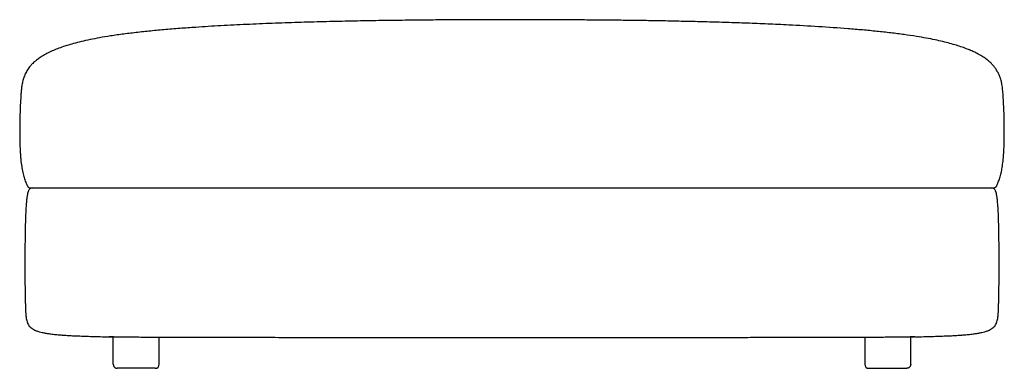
# Model space of a CAD drawing. Extents: x -16 to 1206, y 205 to 638.
import ezdxf

# ---------------------------------------------------------------- set-up
doc = ezdxf.new("R2010")
doc.units = 0
doc.header["$MEASUREMENT"] = 0
doc.layers.get('0').update_dxf_attribs({"lineweight": 0})

msp = doc.modelspace()

# ---------------------------------------------------------------- linework, layer by layer
at = {"color": 18, "lineweight": 25, "true_color": 0x000000}
for p, q in [((164.2, 428.9), (163.9, 429)), ((1025.8, 428.9), (1026.1, 429)), ((100.4, 210.2), (100.4, 245.2)), ((1089.6, 210.2), (1089.6, 245.2)), ((97, 244.1), (100.4, 244)), ((157.4, 210.2), (157.4, 243.8)), ((1032.6, 243.8), (1032.6, 210.2)), ((1089.6, 244), (1093, 244.1)), ((152.4, 205.2), (105.4, 205.2)), ((1037.6, 205.2), (1084.6, 205.2))]:
    msp.add_line(p, q, dxfattribs=at)
for points, knots in [([(1096.9, 617), (1091.7, 617.8), (1086.5, 618.6), (1081.3, 619.3), (1075.8, 620.1), (1070.3, 620.7), (1064.8, 621.4), (1059.1, 622.1), (1053.4, 622.7), (1047.6, 623.3), (1041.7, 623.9), (1035.8, 624.5), (1029.9, 625), (1023.8, 625.5), (1017.8, 626), (1011.7, 626.5), (999.5, 627.5), (987.4, 628.3), (975.2, 629.1), (962.9, 629.9), (950.6, 630.6), (938.3, 631.2), (929.6, 631.6), (920.9, 632), (912.2, 632.4), (903.6, 632.7), (895, 633.1), (886.5, 633.4), (878.1, 633.7), (869.7, 634), (861.3, 634.3), (853.2, 634.5), (845.1, 634.8), (836.9, 635), (829.1, 635.2), (821.3, 635.4), (813.4, 635.6), (805.9, 635.7), (798.4, 635.9), (790.9, 636.1), (783.8, 636.2), (776.7, 636.3), (769.5, 636.4), (762.8, 636.6), (756.1, 636.7), (749.3, 636.8), (743, 636.9), (736.7, 636.9), (730.4, 637), (724.5, 637.1), (718.7, 637.2), (712.8, 637.2), (708.5, 637.3), (704.2, 637.3), (699.9, 637.3), (695.9, 637.4), (691.9, 637.4), (687.9, 637.4), (683.9, 637.5), (680, 637.5), (676, 637.5), (671.8, 637.6), (667.6, 637.6), (663.3, 637.6), (658.8, 637.6), (654.3, 637.7), (649.7, 637.7), (644.1, 637.7), (638.5, 637.7), (632.9, 637.7), (626.9, 637.8), (620.8, 637.8), (614.8, 637.8), (608.4, 637.8), (602, 637.8), (595.6, 637.8), (588.8, 637.8), (582, 637.8), (575.2, 637.8), (568, 637.8), (560.8, 637.8), (553.6, 637.7), (546.1, 637.7), (538.5, 637.7), (531, 637.6), (523.1, 637.6), (515.2, 637.5), (507.3, 637.5), (498.2, 637.4), (489.1, 637.3), (480, 637.3), (470.6, 637.2), (461.1, 637), (451.7, 636.9), (441.9, 636.8), (432.1, 636.6), (422.3, 636.5), (412.2, 636.3), (402.1, 636.1), (392, 635.9), (381.7, 635.7), (371.3, 635.5), (361, 635.2), (350.5, 634.9), (340, 634.6), (329.4, 634.3), (318.8, 633.9), (308.2, 633.6), (297.6, 633.2), (286.9, 632.8), (276.3, 632.3), (265.6, 631.8), (255, 631.4), (244.5, 630.8), (233.9, 630.2), (223.5, 629.7), (213.1, 629), (202.7, 628.3), (196.1, 627.9), (189.4, 627.4), (182.8, 626.9), (176.3, 626.4), (169.8, 625.8), (163.3, 625.3), (157, 624.7), (150.8, 624.1), (144.5, 623.5), (138.5, 622.9), (132.4, 622.2), (126.4, 621.5), (120.7, 620.9), (115, 620.2), (109.3, 619.4), (103.9, 618.6), (98.5, 617.8), (93.1, 617)], [0, 0, 0, 0, 1, 1, 1, 2, 2, 2, 3, 3, 3, 4, 4, 4, 5, 5, 5, 6, 6, 6, 7, 7, 7, 8, 8, 8, 9, 9, 9, 10, 10, 10, 11, 11, 11, 12, 12, 12, 13, 13, 13, 14, 14, 14, 15, 15, 15, 16, 16, 16, 17, 17, 17, 18, 18, 18, 19, 19, 19, 20, 20, 20, 21, 21, 21, 22, 22, 22, 23, 23, 23, 24, 24, 24, 25, 25, 25, 26, 26, 26, 27, 27, 27, 28, 28, 28, 29, 29, 29, 30, 30, 30, 31, 31, 31, 32, 32, 32, 33, 33, 33, 34, 34, 34, 35, 35, 35, 36, 36, 36, 37, 37, 37, 38, 38, 38, 39, 39, 39, 40, 40, 40, 41, 41, 41, 42, 42, 42, 43, 43, 43, 44, 44, 44, 45, 45, 45, 45]), ([(93.1, 617), (88.9, 616.3), (84.6, 615.6), (80.3, 614.8), (76.4, 614), (72.6, 613.3), (68.7, 612.4), (65.2, 611.7), (61.7, 610.9), (58.3, 610), (55.1, 609.3), (52, 608.4), (48.9, 607.6), (46.1, 606.8), (43.3, 605.9), (40.5, 605), (38, 604.2), (35.5, 603.3), (33, 602.4), (30.8, 601.6), (28.5, 600.7), (26.3, 599.7), (24, 598.7), (21.8, 597.7), (19.5, 596.6), (17.5, 595.6), (15.6, 594.5), (13.7, 593.4), (11.9, 592.4), (10.3, 591.3), (8.6, 590.2), (7.2, 589.1), (5.7, 588), (4.3, 586.9), (3.1, 585.9), (1.9, 584.8), (0.7, 583.6), (-0.4, 582.6), (-1.4, 581.5), (-2.3, 580.4), (-3.7, 578.8), (-4.9, 577.2), (-6, 575.5), (-7, 574), (-7.9, 572.3), (-8.7, 570.7), (-9.5, 568.8), (-10.3, 566.9), (-10.9, 565), (-11.5, 563.1), (-12, 561.3), (-12.4, 559.4), (-12.8, 557.6), (-13.1, 555.8), (-13.3, 554), (-13.5, 552.2), (-13.7, 550.4), (-13.9, 548.6), (-14, 546.8), (-14.2, 544.9), (-14.3, 543), (-14.5, 539.3), (-14.7, 535.6), (-14.9, 531.9), (-15.1, 528), (-15.2, 524.1), (-15.4, 520.1), (-15.4, 518.5), (-15.4, 516.9), (-15.5, 515.4), (-15.5, 513.9), (-15.5, 512.5), (-15.6, 511.1), (-15.6, 510), (-15.6, 508.9), (-15.6, 507.7), (-15.6, 506.9), (-15.6, 506.1), (-15.7, 505.2), (-15.7, 504.8), (-15.7, 504.3), (-15.7, 503.9), (-15.7, 503.4), (-15.7, 503), (-15.7, 502.5), (-15.7, 501.7), (-15.7, 500.8), (-15.7, 500), (-15.7, 498.7), (-15.7, 497.5), (-15.7, 496.2), (-15.7, 494.6), (-15.6, 493), (-15.6, 491.4), (-15.6, 489.4), (-15.5, 487.5), (-15.5, 485.5), (-15.4, 483.6), (-15.4, 481.8), (-15.3, 479.9), (-15.2, 477.9), (-15.1, 475.9), (-15, 473.9), (-14.9, 472.1), (-14.8, 470.3), (-14.7, 468.4), (-14.6, 468.2), (-14.6, 467.9), (-14.6, 467.7), (-14.6, 467.5), (-14.6, 467.2), (-14.5, 467), (-14.5, 466.7), (-14.5, 466.5), (-14.5, 466.3), (-14.5, 466), (-14.4, 465.8), (-14.4, 465.5), (-14.4, 465.3), (-14.4, 465), (-14.3, 464.8), (-14.3, 464.6), (-14.3, 464.3), (-14.3, 464), (-14, 461.2), (-13.7, 458.4), (-13.2, 455.6), (-12.9, 453.2), (-12.4, 450.7), (-11.9, 448.2), (-11.4, 446.1), (-10.8, 443.9), (-10.2, 441.8), (-9.6, 439.9), (-8.9, 438), (-8.2, 436.2), (-7.6, 434.7), (-7, 433.3), (-6.3, 431.9)], [0, 0, 0, 0, 1, 1, 1, 2, 2, 2, 3, 3, 3, 4, 4, 4, 5, 5, 5, 6, 6, 6, 7, 7, 7, 8, 8, 8, 9, 9, 9, 10, 10, 10, 11, 11, 11, 12, 12, 12, 13, 13, 13, 14, 14, 14, 15, 15, 15, 16, 16, 16, 17, 17, 17, 18, 18, 18, 19, 19, 19, 20, 20, 20, 21, 21, 21, 22, 22, 22, 23, 23, 23, 24, 24, 24, 25, 25, 25, 26, 26, 26, 27, 27, 27, 28, 28, 28, 29, 29, 29, 30, 30, 30, 31, 31, 31, 32, 32, 32, 33, 33, 33, 34, 34, 34, 35, 35, 35, 36, 36, 36, 37, 37, 37, 38, 38, 38, 39, 39, 39, 40, 40, 40, 41, 41, 41, 42, 42, 42, 43, 43, 43, 44, 44, 44, 45, 45, 45, 46, 46, 46, 46]), ([(1196.3, 431.9), (1196.9, 433.3), (1197.6, 434.6), (1198.1, 436), (1198.8, 437.8), (1199.5, 439.6), (1200.1, 441.4), (1200.7, 443.5), (1201.2, 445.5), (1201.7, 447.5), (1202.2, 449.8), (1202.7, 452.1), (1203.1, 454.5), (1203.5, 457), (1203.8, 459.6), (1204.1, 462.2), (1204.2, 463.1), (1204.3, 463.9), (1204.3, 464.7), (1204.4, 465.2), (1204.4, 465.7), (1204.5, 466.2), (1204.5, 466.8), (1204.6, 467.3), (1204.6, 467.8), (1204.6, 468.3), (1204.7, 468.8), (1204.7, 469.3), (1204.8, 469.8), (1204.8, 470.3), (1204.8, 470.8), (1204.9, 471.3), (1204.9, 471.8), (1204.9, 472.3), (1205.1, 474.6), (1205.2, 476.8), (1205.3, 479.1), (1205.4, 481), (1205.4, 482.9), (1205.5, 484.9), (1205.5, 486.5), (1205.6, 488.1), (1205.6, 489.8), (1205.6, 491), (1205.6, 492.3), (1205.6, 493.6), (1205.7, 494.7), (1205.7, 495.7), (1205.7, 496.8), (1205.7, 497.8), (1205.7, 498.7), (1205.7, 499.7), (1205.7, 500.5), (1205.7, 501.3), (1205.7, 502.1), (1205.7, 503), (1205.7, 503.9), (1205.7, 504.7), (1205.6, 505.8), (1205.6, 506.9), (1205.6, 508), (1205.6, 509.3), (1205.6, 510.6), (1205.6, 511.9), (1205.5, 514.7), (1205.4, 517.4), (1205.4, 520.2), (1205.3, 522.9), (1205.2, 525.7), (1205.1, 528.4), (1204.9, 531.1), (1204.8, 533.8), (1204.7, 536.4), (1204.5, 539), (1204.4, 541.5), (1204.2, 544.1), (1204.1, 546.5), (1203.9, 548.8), (1203.6, 551.1), (1203.4, 553.2), (1203.2, 555.2), (1202.8, 557.2), (1202.5, 558.9), (1202.1, 560.6), (1201.7, 562.3), (1201.4, 563.4), (1201.1, 564.5), (1200.7, 565.6), (1200.3, 566.8), (1199.8, 568), (1199.3, 569.2), (1198.8, 570.5), (1198.1, 571.8), (1197.4, 573), (1196.6, 574.5), (1195.7, 575.9), (1194.8, 577.3), (1194, 578.3), (1193.3, 579.3), (1192.5, 580.2), (1191.5, 581.3), (1190.6, 582.4), (1189.6, 583.4), (1188.5, 584.5), (1187.3, 585.5), (1186.1, 586.6), (1184.7, 587.7), (1183.2, 588.8), (1181.8, 589.9), (1180.1, 591.1), (1178.3, 592.2), (1176.5, 593.3), (1174.5, 594.5), (1172.4, 595.6), (1170.2, 596.7), (1168.6, 597.5), (1166.9, 598.3), (1165.3, 599), (1163.4, 599.9), (1161.5, 600.6), (1159.7, 601.4), (1157.6, 602.2), (1155.5, 603), (1153.3, 603.7), (1151, 604.5), (1148.6, 605.3), (1146.2, 606), (1143.6, 606.8), (1140.9, 607.6), (1138.3, 608.3), (1135.4, 609.1), (1132.5, 609.9), (1129.5, 610.6), (1126.3, 611.4), (1123, 612.1), (1119.8, 612.8), (1116.2, 613.5), (1112.5, 614.2), (1108.9, 614.9), (1104.9, 615.6), (1100.9, 616.3), (1096.9, 617)], [0, 0, 0, 0, 1, 1, 1, 2, 2, 2, 3, 3, 3, 4, 4, 4, 5, 5, 5, 6, 6, 6, 7, 7, 7, 8, 8, 8, 9, 9, 9, 10, 10, 10, 11, 11, 11, 12, 12, 12, 13, 13, 13, 14, 14, 14, 15, 15, 15, 16, 16, 16, 17, 17, 17, 18, 18, 18, 19, 19, 19, 20, 20, 20, 21, 21, 21, 22, 22, 22, 23, 23, 23, 24, 24, 24, 25, 25, 25, 26, 26, 26, 27, 27, 27, 28, 28, 28, 29, 29, 29, 30, 30, 30, 31, 31, 31, 32, 32, 32, 33, 33, 33, 34, 34, 34, 35, 35, 35, 36, 36, 36, 37, 37, 37, 38, 38, 38, 39, 39, 39, 40, 40, 40, 41, 41, 41, 42, 42, 42, 43, 43, 43, 44, 44, 44, 45, 45, 45, 46, 46, 46, 47, 47, 47, 47]), ([(-6.4, 431.9), (-6.3, 431.8), (-6.3, 431.8), (-6.3, 431.7), (-6.2, 431.6), (-6.2, 431.6), (-6.1, 431.5), (-6.1, 431.4), (-6, 431.2), (-5.9, 431.1), (-5.8, 431), (-5.8, 430.9), (-5.7, 430.8), (-5.6, 430.7), (-5.5, 430.6), (-5.4, 430.5), (-5.2, 430.3), (-5.1, 430.2), (-4.9, 430), (-4.7, 429.9), (-4.6, 429.8), (-4.4, 429.7), (-4.2, 429.6), (-4.1, 429.5), (-3.9, 429.4), (-3.8, 429.4), (-3.7, 429.3), (-3.6, 429.3), (-3.5, 429.3), (-3.4, 429.2), (-3.4, 429.2), (-3.3, 429.2), (-3.2, 429.2), (-3.2, 429.2), (-3, 429.1), (-2.7, 429.1), (-2.3, 429.1), (-2, 429.1), (-1.7, 429), (-1.2, 429), (-0.7, 429), (-0.2, 429), (0.4, 429), (1.2, 429), (2.1, 429), (3.2, 429), (4.2, 429), (5.5, 429), (6.9, 429), (8.4, 429), (10, 429), (11.8, 429), (13.1, 429), (14.5, 429), (16, 429), (17.5, 429), (19.1, 429), (20.8, 429), (22.5, 429), (24.4, 429), (26.3, 429), (27.5, 429), (28.7, 429), (29.9, 429), (31.2, 429), (32.6, 429), (34, 429), (35.5, 429), (37.2, 429), (38.9, 429), (40.8, 429), (42.7, 429), (44.8, 429), (46.4, 429), (48.2, 429), (50, 429), (51.9, 429), (53.9, 429), (55.9, 429), (58.1, 429), (60.4, 429), (62.7, 429), (65.1, 429), (67.6, 429), (70.3, 429), (73, 429), (75.8, 429), (78.7, 429), (81.8, 429), (84.9, 429), (88.1, 429), (91.5, 429), (94.9, 429), (98.5, 429), (102.2, 429), (105.9, 429), (109.8, 429), (113.8, 429), (117.8, 429), (122, 429), (126.3, 429), (130.7, 429), (135.1, 429), (139.7, 429), (144.4, 429), (149.1, 429), (154, 429), (159, 429), (163.9, 429)], [0, 0, 0, 0, 1, 1, 1, 2, 2, 2, 3, 3, 3, 4, 4, 4, 5, 5, 5, 6, 6, 6, 7, 7, 7, 8, 8, 8, 9, 9, 9, 10, 10, 10, 11, 11, 11, 12, 12, 12, 13, 13, 13, 14, 14, 14, 15, 15, 15, 16, 16, 16, 17, 17, 17, 18, 18, 18, 19, 19, 19, 20, 20, 20, 21, 21, 21, 22, 22, 22, 23, 23, 23, 24, 24, 24, 25, 25, 25, 26, 26, 26, 27, 27, 27, 28, 28, 28, 29, 29, 29, 30, 30, 30, 31, 31, 31, 32, 32, 32, 33, 33, 33, 34, 34, 34, 35, 35, 35, 36, 36, 36, 36]), ([(-0.1, 429), (-0.6, 428.9), (-1.1, 428.9), (-1.5, 428.8), (-2, 428.6), (-2.5, 428.4), (-2.9, 428.1), (-3.3, 427.8), (-3.7, 427.5), (-4, 427.1), (-4.3, 426.7), (-4.5, 426.2), (-4.7, 425.8)], [0, 0, 0, 0, 1, 1, 1, 2, 2, 2, 3, 3, 3, 4, 4, 4, 4]), ([(-0.1, 429), (-0.1, 429), (-0.1, 429), (0.3, 429), (0.5, 429), (0.9, 429), (1.3, 429), (1.8, 429), (2.4, 429), (3.2, 429), (4, 429), (5, 429), (6.2, 429), (7.4, 429), (8.9, 429), (10.6, 429), (12.3, 429), (14.3, 429), (16.5, 429), (18.7, 429), (21.2, 429), (24, 429), (26.9, 429), (30.1, 429), (33.7, 429), (37.3, 429), (41.3, 429), (45.8, 429), (50.3, 429), (55.2, 429), (60.5, 429), (65.9, 429), (71.7, 429), (77.9, 429), (84.1, 429), (90.6, 429), (97.5, 429), (104.4, 429), (111.5, 429), (118.9, 429), (126.3, 429), (133.9, 429), (141.6, 429), (149.4, 429), (157.2, 429), (165.2, 429)], [0, 0, 0, 0, 1, 1, 1, 2, 2, 2, 3, 3, 3, 4, 4, 4, 5, 5, 5, 6, 6, 6, 7, 7, 7, 8, 8, 8, 9, 9, 9, 10, 10, 10, 11, 11, 11, 12, 12, 12, 13, 13, 13, 14, 14, 14, 15, 15, 15, 15]), ([(1025.8, 428.9), (1017.3, 428.9), (1008.6, 428.9), (999.8, 428.9), (991.1, 428.9), (982.3, 428.9), (973.4, 428.9), (964.5, 428.9), (955.6, 428.9), (946.7, 428.9), (937.8, 428.9), (928.8, 428.9), (919.9, 428.9), (910.9, 428.9), (901.9, 428.9), (892.9, 428.9), (883.9, 428.9), (874.9, 428.9), (865.9, 428.9), (847.9, 428.9), (829.9, 428.9), (811.8, 428.9), (793.8, 428.9), (775.7, 428.9), (757.6, 428.9), (739.6, 428.9), (721.5, 428.9), (703.4, 428.9), (685.4, 428.9), (667.3, 428.9), (649.2, 428.9), (631.1, 428.9), (613.1, 428.9), (595, 428.9), (576.9, 428.9), (558.9, 428.9), (540.8, 428.9), (522.7, 428.9), (504.6, 428.9), (486.6, 428.9), (468.5, 428.9), (450.4, 428.9), (432.4, 428.9), (414.3, 428.9), (396.2, 428.9), (378.2, 428.9), (360.1, 428.9), (342.1, 428.9), (324.1, 428.9), (315.1, 428.9), (306.1, 428.9), (297.1, 428.9), (288.1, 428.9), (279.1, 428.9), (270.1, 428.9), (261.2, 428.9), (252.2, 428.9), (243.3, 428.9), (234.4, 428.9), (225.5, 428.9), (216.6, 428.9), (207.7, 428.9), (198.9, 428.9), (190.2, 428.9), (181.4, 428.9), (172.7, 428.9), (164.2, 428.9)], [0, 0, 0, 0, 1, 1, 1, 2, 2, 2, 3, 3, 3, 4, 4, 4, 5, 5, 5, 6, 6, 6, 7, 7, 7, 8, 8, 8, 9, 9, 9, 10, 10, 10, 11, 11, 11, 12, 12, 12, 13, 13, 13, 14, 14, 14, 15, 15, 15, 16, 16, 16, 17, 17, 17, 18, 18, 18, 19, 19, 19, 20, 20, 20, 21, 21, 21, 22, 22, 22, 22]), ([(165.2, 429), (173.8, 429), (182.5, 429), (191.2, 429), (199.9, 429), (208.7, 429), (217.6, 429), (226.4, 429), (235.3, 429), (244.2, 429), (253.1, 429), (262, 429), (271, 429), (279.9, 429), (288.9, 429), (297.8, 429), (306.8, 429), (315.8, 429), (324.8, 429), (342.7, 429), (360.7, 429), (378.7, 429), (396.7, 429), (414.8, 429), (432.8, 429), (450.8, 429), (468.8, 429), (486.8, 429), (504.9, 429), (522.9, 429), (540.9, 429), (558.9, 429), (577, 429), (595, 429), (613, 429), (631.1, 429), (649.1, 429), (667.1, 429), (685.1, 429), (703.2, 429), (721.2, 429), (739.2, 429), (757.2, 429), (775.2, 429), (793.3, 429), (811.3, 429), (829.3, 429), (847.3, 429), (865.2, 429), (874.2, 429), (883.2, 429), (892.2, 429), (901.1, 429), (910.1, 429), (919, 429), (928, 429), (936.9, 429), (945.8, 429), (954.7, 429), (963.6, 429), (972.4, 429), (981.3, 429), (990.1, 429), (998.8, 429), (1007.5, 429), (1016.2, 429), (1024.8, 429)], [0, 0, 0, 0, 1, 1, 1, 2, 2, 2, 3, 3, 3, 4, 4, 4, 5, 5, 5, 6, 6, 6, 7, 7, 7, 8, 8, 8, 9, 9, 9, 10, 10, 10, 11, 11, 11, 12, 12, 12, 13, 13, 13, 14, 14, 14, 15, 15, 15, 16, 16, 16, 17, 17, 17, 18, 18, 18, 19, 19, 19, 20, 20, 20, 21, 21, 21, 22, 22, 22, 22]), ([(1024.8, 429), (1032.8, 429), (1040.7, 429), (1048.4, 429), (1056.1, 429), (1063.7, 429), (1071.1, 429), (1078.5, 429), (1085.6, 429), (1092.5, 429), (1099.4, 429), (1105.9, 429), (1112.1, 429), (1118.3, 429), (1124.1, 429), (1129.5, 429), (1134.8, 429), (1139.7, 429), (1144.2, 429), (1148.7, 429), (1152.7, 429), (1156.3, 429), (1159.9, 429), (1163.1, 429), (1166, 429), (1168.8, 429), (1171.3, 429), (1173.5, 429), (1175.7, 429), (1177.7, 429), (1179.4, 429), (1181.1, 429), (1182.6, 429), (1183.8, 429), (1185, 429), (1186, 429), (1186.8, 429), (1187.6, 429), (1188.2, 429), (1188.7, 429), (1189.1, 429), (1189.5, 429), (1189.7, 429), (1190.1, 429), (1190.1, 429), (1190.1, 429)], [0, 0, 0, 0, 1, 1, 1, 2, 2, 2, 3, 3, 3, 4, 4, 4, 5, 5, 5, 6, 6, 6, 7, 7, 7, 8, 8, 8, 9, 9, 9, 10, 10, 10, 11, 11, 11, 12, 12, 12, 13, 13, 13, 14, 14, 14, 15, 15, 15, 15]), ([(1026.1, 429), (1031, 429), (1036, 429), (1040.9, 429), (1045.6, 429), (1050.3, 429), (1054.9, 429), (1059.3, 429), (1063.7, 429), (1068, 429), (1072.2, 429), (1076.2, 429), (1080.2, 429), (1084.1, 429), (1087.8, 429), (1091.5, 429), (1095.1, 429), (1098.5, 429), (1101.9, 429), (1105.1, 429), (1108.2, 429), (1111.3, 429), (1114.2, 429), (1117, 429), (1119.7, 429), (1122.4, 429), (1124.9, 429), (1127.3, 429), (1129.6, 429), (1131.9, 429), (1134.1, 429), (1136.1, 429), (1138.1, 429), (1140, 429), (1141.8, 429), (1143.6, 429), (1145.2, 429), (1147.3, 429), (1149.3, 429), (1151.2, 429), (1153, 429), (1154.6, 429), (1156.2, 429), (1157.6, 429), (1159, 429), (1160.3, 429), (1161.5, 429), (1162.8, 429), (1163.9, 429), (1165.1, 429), (1166.2, 429), (1167.3, 429), (1169.4, 429), (1171.4, 429), (1173.2, 429), (1175, 429), (1176.7, 429), (1178.2, 429), (1180, 429), (1181.6, 429), (1183, 429), (1184.4, 429), (1185.6, 429), (1186.6, 429), (1187.7, 429), (1188.6, 429), (1189.4, 429), (1190.2, 429), (1190.8, 429), (1191.3, 429), (1191.8, 429), (1192.2, 429.1), (1192.5, 429.1), (1192.9, 429.1), (1193.1, 429.2), (1193.3, 429.2), (1193.4, 429.2), (1193.4, 429.2), (1193.5, 429.3), (1193.5, 429.3), (1193.6, 429.3), (1193.7, 429.3), (1193.8, 429.4), (1193.9, 429.4), (1194, 429.5), (1194.1, 429.5), (1194.3, 429.6), (1194.4, 429.7), (1194.6, 429.8), (1194.7, 429.9), (1194.9, 430), (1195.1, 430.2), (1195.2, 430.3), (1195.4, 430.5), (1195.5, 430.6), (1195.6, 430.7), (1195.7, 430.8), (1195.8, 430.9), (1195.8, 431), (1195.9, 431.1), (1196, 431.2), (1196.1, 431.4), (1196.2, 431.5), (1196.2, 431.6), (1196.2, 431.6), (1196.3, 431.7), (1196.3, 431.8), (1196.3, 431.8), (1196.4, 431.9)], [0, 0, 0, 0, 1, 1, 1, 2, 2, 2, 3, 3, 3, 4, 4, 4, 5, 5, 5, 6, 6, 6, 7, 7, 7, 8, 8, 8, 9, 9, 9, 10, 10, 10, 11, 11, 11, 12, 12, 12, 13, 13, 13, 14, 14, 14, 15, 15, 15, 16, 16, 16, 17, 17, 17, 18, 18, 18, 19, 19, 19, 20, 20, 20, 21, 21, 21, 22, 22, 22, 23, 23, 23, 24, 24, 24, 25, 25, 25, 26, 26, 26, 27, 27, 27, 28, 28, 28, 29, 29, 29, 30, 30, 30, 31, 31, 31, 32, 32, 32, 33, 33, 33, 34, 34, 34, 35, 35, 35, 36, 36, 36, 36]), ([(1194.7, 425.8), (1194.5, 426.2), (1194.3, 426.7), (1194, 427.1), (1193.7, 427.5), (1193.3, 427.8), (1192.9, 428.1), (1192.5, 428.4), (1192, 428.6), (1191.5, 428.8), (1191.1, 428.9), (1190.6, 428.9), (1190.1, 429)], [0, 0, 0, 0, 1, 1, 1, 2, 2, 2, 3, 3, 3, 4, 4, 4, 4]), ([(-4.7, 425.8), (-4.9, 425.4), (-5, 424.9), (-5.2, 424.5), (-5.4, 423.7), (-5.6, 422.9), (-5.8, 422.1), (-6, 421.1), (-6.2, 420.1), (-6.4, 419.1), (-6.6, 417.9), (-6.8, 416.7), (-6.9, 415.5), (-7.1, 414), (-7.2, 412.6), (-7.4, 411.1), (-7.5, 409.3), (-7.7, 407.6), (-7.8, 405.8), (-7.9, 403.7), (-8, 401.6), (-8.1, 399.5), (-8.3, 397.1), (-8.4, 394.7), (-8.5, 392.3), (-8.5, 390.9), (-8.6, 389.6), (-8.6, 388.3), (-8.6, 386.9), (-8.7, 385.5), (-8.7, 384.1), (-8.8, 380), (-8.9, 375.9), (-9, 371.9), (-9, 367.6), (-9.1, 363.4), (-9.1, 359.2), (-9.2, 355.5), (-9.2, 351.7), (-9.2, 348), (-9.2, 344.4), (-9.3, 340.8), (-9.3, 337.2), (-9.3, 333.8), (-9.3, 330.4), (-9.2, 327), (-9.2, 323.8), (-9.2, 320.6), (-9.2, 317.5), (-9.2, 314.5), (-9.1, 311.5), (-9.1, 308.6), (-9.1, 305.9), (-9, 303.2), (-9, 300.6), (-9, 298.3), (-8.9, 296), (-8.9, 293.6), (-8.8, 291.6), (-8.8, 289.6), (-8.7, 287.6), (-8.7, 286), (-8.6, 284.3), (-8.6, 282.6), (-8.5, 280.9), (-8.5, 279.1), (-8.4, 277.4), (-8.4, 276.1), (-8.3, 274.8), (-8.2, 273.4), (-8.2, 272.4), (-8.1, 271.4), (-8, 270.4), (-7.9, 269.6), (-7.8, 268.8), (-7.7, 268.1), (-7.6, 267.2), (-7.5, 266.4), (-7.3, 265.6), (-7.1, 264.8), (-6.9, 263.9), (-6.6, 263), (-6.3, 262.1), (-5.9, 261.2), (-5.5, 260.3), (-5, 259.4), (-4.5, 258.5), (-3.8, 257.7), (-3.2, 257), (-2.6, 256.3), (-1.8, 255.7), (-1.1, 255.1), (-0.4, 254.5), (0.4, 254), (1.3, 253.5), (2.1, 253.1), (3, 252.6), (4.1, 252.1), (5.2, 251.7), (6.3, 251.3), (7.2, 251), (8.1, 250.7), (9, 250.5), (10.1, 250.2), (11.2, 249.9), (12.3, 249.7), (13.5, 249.4), (14.8, 249.1), (16.1, 248.9), (17.6, 248.6), (19.1, 248.4), (20.5, 248.2), (22.3, 247.9), (24, 247.7), (25.8, 247.5), (27.8, 247.3), (29.9, 247.1), (31.9, 246.9), (33.7, 246.7), (35.4, 246.6), (37.2, 246.5), (39.2, 246.3), (41.1, 246.2), (43.1, 246.1), (45.3, 246), (47.5, 245.8), (49.7, 245.7), (52.1, 245.6), (54.5, 245.5), (57, 245.4), (59.7, 245.3), (62.4, 245.2), (65.2, 245.1), (68.2, 245), (71.2, 244.9), (74.2, 244.8), (77.6, 244.7), (81, 244.6), (84.3, 244.5), (88, 244.4), (91.8, 244.3), (95.5, 244.2)], [0, 0, 0, 0, 1, 1, 1, 2, 2, 2, 3, 3, 3, 4, 4, 4, 5, 5, 5, 6, 6, 6, 7, 7, 7, 8, 8, 8, 9, 9, 9, 10, 10, 10, 11, 11, 11, 12, 12, 12, 13, 13, 13, 14, 14, 14, 15, 15, 15, 16, 16, 16, 17, 17, 17, 18, 18, 18, 19, 19, 19, 20, 20, 20, 21, 21, 21, 22, 22, 22, 23, 23, 23, 24, 24, 24, 25, 25, 25, 26, 26, 26, 27, 27, 27, 28, 28, 28, 29, 29, 29, 30, 30, 30, 31, 31, 31, 32, 32, 32, 33, 33, 33, 34, 34, 34, 35, 35, 35, 36, 36, 36, 37, 37, 37, 38, 38, 38, 39, 39, 39, 40, 40, 40, 41, 41, 41, 42, 42, 42, 43, 43, 43, 44, 44, 44, 45, 45, 45, 46, 46, 46, 47, 47, 47, 47]), ([(1094.5, 244.2), (1098.2, 244.3), (1102, 244.4), (1105.7, 244.5), (1109, 244.6), (1112.4, 244.7), (1115.8, 244.8), (1118.8, 244.9), (1121.8, 245), (1124.8, 245.1), (1127.6, 245.2), (1130.3, 245.3), (1133, 245.4), (1135.5, 245.5), (1137.9, 245.6), (1140.3, 245.7), (1142.5, 245.8), (1144.7, 246), (1146.9, 246.1), (1148.9, 246.2), (1150.8, 246.3), (1152.8, 246.5), (1154.6, 246.6), (1156.3, 246.7), (1158.1, 246.9), (1160.1, 247.1), (1162.2, 247.3), (1164.2, 247.5), (1166, 247.7), (1167.7, 247.9), (1169.5, 248.2), (1171, 248.4), (1172.4, 248.6), (1173.9, 248.9), (1175.2, 249.1), (1176.5, 249.4), (1177.7, 249.7), (1178.8, 249.9), (1179.9, 250.2), (1181, 250.5), (1181.9, 250.7), (1182.8, 251), (1183.7, 251.3), (1184.8, 251.7), (1185.9, 252.1), (1187, 252.6), (1187.9, 253.1), (1188.7, 253.5), (1189.6, 254), (1190.4, 254.5), (1191.1, 255.1), (1191.8, 255.7), (1192.6, 256.3), (1193.2, 257), (1193.8, 257.7), (1194.5, 258.5), (1195, 259.4), (1195.5, 260.3), (1195.9, 261.2), (1196.3, 262.1), (1196.6, 263), (1196.9, 263.9), (1197.1, 264.8), (1197.3, 265.6), (1197.5, 266.4), (1197.6, 267.2), (1197.7, 268.1), (1197.8, 268.8), (1197.9, 269.6), (1198, 270.4), (1198.1, 271.4), (1198.2, 272.4), (1198.2, 273.4), (1198.3, 274.8), (1198.4, 276.1), (1198.4, 277.4), (1198.5, 279.1), (1198.5, 280.9), (1198.6, 282.6), (1198.6, 284.3), (1198.7, 286), (1198.7, 287.6), (1198.8, 289.6), (1198.8, 291.6), (1198.9, 293.6), (1198.9, 296), (1199, 298.3), (1199, 300.6), (1199, 303.2), (1199.1, 305.9), (1199.1, 308.6), (1199.1, 311.5), (1199.2, 314.5), (1199.2, 317.5), (1199.2, 320.8), (1199.2, 324.1), (1199.2, 327.3), (1199.3, 330.9), (1199.3, 334.5), (1199.3, 338), (1199.3, 341.8), (1199.2, 345.5), (1199.2, 349.3), (1199.2, 353.2), (1199.2, 357.1), (1199.1, 361), (1199.1, 364.9), (1199, 368.8), (1199, 372.7), (1198.9, 375.4), (1198.9, 378), (1198.8, 380.7), (1198.7, 383.2), (1198.7, 385.7), (1198.6, 388.3), (1198.6, 389), (1198.5, 389.8), (1198.5, 390.5), (1198.5, 391.4), (1198.5, 392.3), (1198.4, 393.2), (1198.4, 394.6), (1198.3, 396), (1198.3, 397.4), (1198.2, 398.6), (1198.1, 399.9), (1198.1, 401.2), (1198, 402.4), (1197.9, 403.5), (1197.9, 404.7), (1197.7, 406.6), (1197.6, 408.5), (1197.4, 410.5), (1197.3, 412.1), (1197.1, 413.7), (1196.9, 415.3), (1196.8, 416.5), (1196.6, 417.8), (1196.4, 419.1), (1196.2, 420.1), (1196, 421.1), (1195.8, 422.1), (1195.6, 422.9), (1195.4, 423.7), (1195.2, 424.5), (1195, 424.9), (1194.9, 425.4), (1194.7, 425.8)], [0, 0, 0, 0, 1, 1, 1, 2, 2, 2, 3, 3, 3, 4, 4, 4, 5, 5, 5, 6, 6, 6, 7, 7, 7, 8, 8, 8, 9, 9, 9, 10, 10, 10, 11, 11, 11, 12, 12, 12, 13, 13, 13, 14, 14, 14, 15, 15, 15, 16, 16, 16, 17, 17, 17, 18, 18, 18, 19, 19, 19, 20, 20, 20, 21, 21, 21, 22, 22, 22, 23, 23, 23, 24, 24, 24, 25, 25, 25, 26, 26, 26, 27, 27, 27, 28, 28, 28, 29, 29, 29, 30, 30, 30, 31, 31, 31, 32, 32, 32, 33, 33, 33, 34, 34, 34, 35, 35, 35, 36, 36, 36, 37, 37, 37, 38, 38, 38, 39, 39, 39, 40, 40, 40, 41, 41, 41, 42, 42, 42, 43, 43, 43, 44, 44, 44, 45, 45, 45, 46, 46, 46, 47, 47, 47, 48, 48, 48, 49, 49, 49, 49]), ([(97, 244.1), (96.9, 244.1), (96.8, 244.1), (96.7, 244.1), (96.2, 244.1), (96, 244.2), (95.9, 244.2), (95.7, 244.2), (95.6, 244.2), (95.5, 244.2), (95.5, 244.2), (95.5, 244.2), (95.5, 244.2), (95.5, 244.2), (95.5, 244.2), (95.5, 244.2), (95.6, 244.2), (95.7, 244.2), (95.8, 244.2), (95.9, 244.2), (96.1, 244.2), (96.6, 244.1), (96.7, 244.1), (96.9, 244.1), (97.1, 244.1)], [0, 0, 0, 0, 1, 1, 1, 2, 2, 2, 3, 3, 3, 4, 4, 4, 5, 5, 5, 6, 6, 6, 7, 7, 7, 8, 8, 8, 8]), ([(100.4, 244.1), (100.2, 244.1), (99.9, 244.1), (99.7, 244.1), (98.9, 244.1), (98.3, 244.1), (97.9, 244.1), (97.6, 244.1), (97.3, 244.1), (97, 244.1)], [0, 0, 0, 0, 1, 1, 1, 2, 2, 2, 3, 3, 3, 3]), ([(100.4, 244.2), (102.3, 244.2), (104.1, 244.2), (106, 244.1), (108.4, 244.1), (110.9, 244.1), (113.3, 244.1), (115.5, 244.1), (117.7, 244.1), (119.8, 244.1), (121.7, 244.1), (123.5, 244.1), (125.4, 244.1), (127, 244.1), (128.5, 244.1), (130, 244.1), (133, 244.1), (135.9, 244), (138.9, 244), (142, 244), (145.1, 244), (148.2, 244), (151.5, 244), (154.8, 244), (158, 244), (161.5, 244), (164.9, 244), (168.3, 244), (173.5, 243.9), (178.7, 243.9), (183.9, 243.9), (189.5, 243.9), (195.1, 243.9), (200.6, 243.9), (206.5, 243.8), (212.5, 243.8), (218.4, 243.8), (224.7, 243.8), (231, 243.8), (237.3, 243.8), (243.8, 243.8), (250.2, 243.7), (256.7, 243.7), (263.4, 243.7), (270.1, 243.7), (276.8, 243.7), (287.6, 243.7), (298.5, 243.7), (309.3, 243.6), (320.6, 243.6), (331.9, 243.6), (343.1, 243.6), (354.8, 243.6), (366.5, 243.5), (378.1, 243.5), (391, 243.5), (403.9, 243.5), (416.8, 243.5), (430.1, 243.5), (443.3, 243.5), (456.6, 243.4), (470.2, 243.4), (483.8, 243.4), (497.4, 243.4), (511.3, 243.4), (525.1, 243.4), (538.9, 243.4), (552.7, 243.4), (566.6, 243.4), (580.5, 243.4), (600.1, 243.4), (619.7, 243.4), (639.3, 243.4), (658.8, 243.4), (678.3, 243.4), (697.7, 243.4), (716.9, 243.4), (736.1, 243.4), (755.3, 243.5), (764.2, 243.5), (773.1, 243.5), (782.1, 243.5), (790.9, 243.5), (799.7, 243.5), (808.5, 243.5), (817.1, 243.5), (825.8, 243.5), (834.5, 243.6), (843, 243.6), (851.5, 243.6), (860.1, 243.6), (868.3, 243.6), (876.4, 243.6), (884.6, 243.6), (892.9, 243.7), (901.1, 243.7), (909.3, 243.7), (917.2, 243.7), (925, 243.7), (932.7, 243.7), (940.1, 243.7), (947.5, 243.8), (954.8, 243.8), (961.8, 243.8), (968.7, 243.8), (975.6, 243.8), (982.1, 243.8), (988.6, 243.9), (995.1, 243.9), (1001.3, 243.9), (1007.3, 243.9), (1013.4, 243.9), (1015.4, 243.9), (1017.3, 243.9), (1019.2, 243.9), (1021.2, 243.9), (1023.2, 244), (1025.1, 244), (1027.4, 244), (1029.7, 244), (1032, 244), (1034.6, 244), (1037.2, 244), (1039.8, 244), (1042.7, 244), (1045.6, 244), (1048.5, 244), (1051.7, 244), (1054.9, 244), (1058, 244.1), (1061.5, 244.1), (1064.9, 244.1), (1068.3, 244.1), (1072, 244.1), (1075.7, 244.1), (1079.3, 244.1), (1082.7, 244.1), (1086.2, 244.2), (1089.6, 244.2)], [0, 0, 0, 0, 1, 1, 1, 2, 2, 2, 3, 3, 3, 4, 4, 4, 5, 5, 5, 6, 6, 6, 7, 7, 7, 8, 8, 8, 9, 9, 9, 10, 10, 10, 11, 11, 11, 12, 12, 12, 13, 13, 13, 14, 14, 14, 15, 15, 15, 16, 16, 16, 17, 17, 17, 18, 18, 18, 19, 19, 19, 20, 20, 20, 21, 21, 21, 22, 22, 22, 23, 23, 23, 24, 24, 24, 25, 25, 25, 26, 26, 26, 27, 27, 27, 28, 28, 28, 29, 29, 29, 30, 30, 30, 31, 31, 31, 32, 32, 32, 33, 33, 33, 34, 34, 34, 35, 35, 35, 36, 36, 36, 37, 37, 37, 38, 38, 38, 39, 39, 39, 40, 40, 40, 41, 41, 41, 42, 42, 42, 43, 43, 43, 44, 44, 44, 45, 45, 45, 46, 46, 46, 46]), ([(1092.9, 244.1), (1092.6, 244.1), (1092.4, 244.1), (1092, 244.1), (1091.6, 244.1), (1091, 244.1), (1090.2, 244.1), (1090, 244.1), (1089.8, 244.1), (1089.6, 244.1)], [0, 0, 0, 0, 1, 1, 1, 2, 2, 2, 3, 3, 3, 3]), ([(1094.5, 244.2), (1094.5, 244.2), (1094.5, 244.2), (1094.5, 244.2), (1094.4, 244.2), (1094.3, 244.2), (1094.2, 244.2), (1094.1, 244.2), (1093.9, 244.2), (1093.4, 244.1), (1093.3, 244.1), (1093.1, 244.1), (1092.9, 244.1)], [0, 0, 0, 0, 1, 1, 1, 2, 2, 2, 3, 3, 3, 4, 4, 4, 4]), ([(1093, 244.1), (1093.1, 244.1), (1093.2, 244.1), (1093.3, 244.1), (1093.3, 244.1), (1093.3, 244.1), (1093.4, 244.1)], [0, 0, 0, 0, 1, 1, 1, 2, 2, 2, 2]), ([(100.4, 210.2), (100.4, 209.6), (100.5, 209), (100.8, 208.4), (100.9, 208), (101.1, 207.7), (101.3, 207.5), (101.4, 207.2), (101.7, 206.9), (101.9, 206.7), (102.1, 206.4), (102.4, 206.2), (102.7, 206), (103, 205.8), (103.3, 205.7), (103.6, 205.5), (104.2, 205.3), (104.9, 205.2), (105.4, 205.2)], [0, 0, 0, 0, 1, 1, 1, 2, 2, 2, 3, 3, 3, 4, 4, 4, 5, 5, 5, 6, 6, 6, 6]), ([(152.4, 205.2), (155.2, 205.2), (157.4, 207.4), (157.4, 210.2), (157.4, 210.2), (157.4, 210.2), (157.4, 210.2)], [0, 0, 0, 0, 1, 1, 1, 2, 2, 2, 2]), ([(1089.6, 210.2), (1089.6, 209.6), (1089.5, 209), (1089.2, 208.4), (1089.1, 208), (1088.9, 207.7), (1088.7, 207.5), (1088.6, 207.2), (1088.3, 206.9), (1088.1, 206.7), (1087.9, 206.4), (1087.6, 206.2), (1087.3, 206), (1087, 205.8), (1086.7, 205.7), (1086.4, 205.5), (1085.8, 205.3), (1085.1, 205.2), (1084.6, 205.2)], [0, 0, 0, 0, 1, 1, 1, 2, 2, 2, 3, 3, 3, 4, 4, 4, 5, 5, 5, 6, 6, 6, 6])]:
    msp.add_open_spline(points, degree=3, knots=knots, dxfattribs=at)
msp.add_open_spline([(1032.6, 210.2), (1032.6, 207.4), (1034.8, 205.2), (1037.6, 205.2)], degree=3, dxfattribs=at)

doc.saveas('drawing.dxf')
